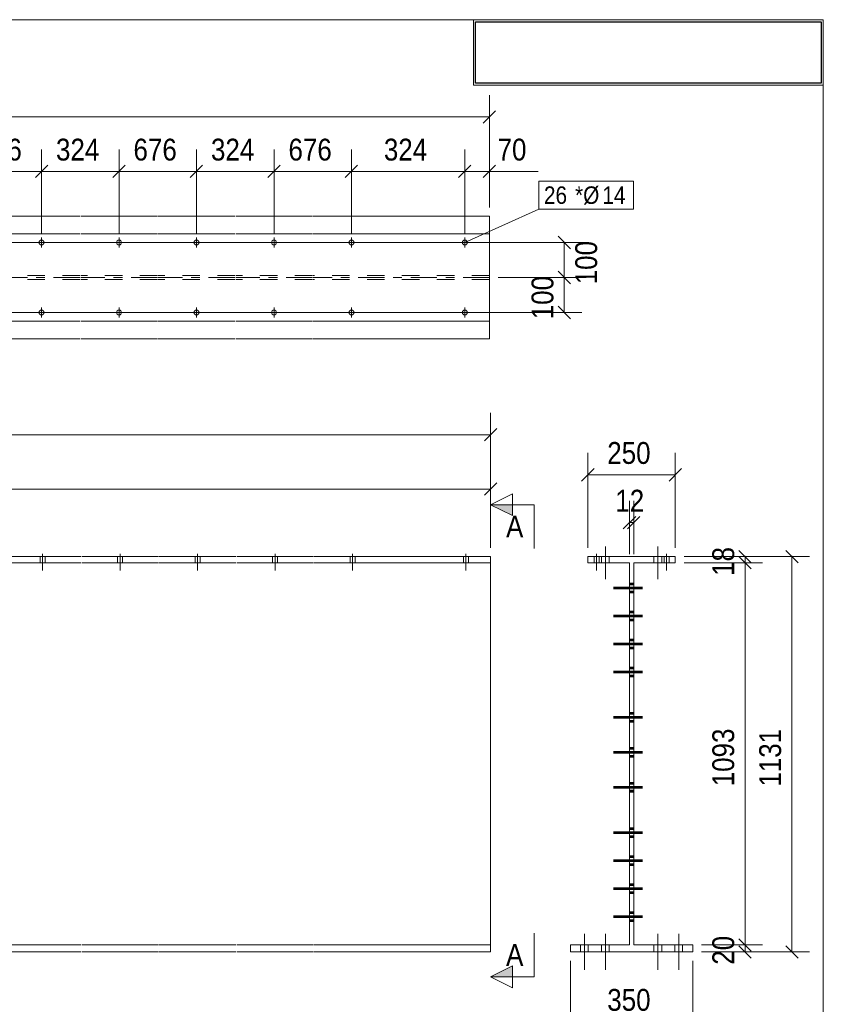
# Model space of a CAD drawing. Header units: millimetres. Extents: x 2 to 282, y 5 to 195.
# Tile 6 of 6: x 190 to 282, y 82 to 195. Entities that reach past the tile are written whole.
import ezdxf

# ---------------------------------------------------------------- set-up
doc = ezdxf.new("R2010")
doc.units = ezdxf.units.MM
for name, pattern in [('XKITLINE00', [0]), ('XKITLINE02', [4, 2, -2]), ('XKITLINE03', [6, 3, -1, 1, -1])]:
    doc.linetypes.add(name, pattern=pattern)
for name, color, linetype, lineweight in [('Bolt', 7, 'Continuous', 0), ('BoltMark', 3, 'Continuous', 0), ('DrawingSheet', 5, 'Continuous', 0), ('OtherObjectType', 1, 'Continuous', 0), ('Part', 2, 'Continuous', 0), ('Section', 6, 'Continuous', 0), ('Z-DIMENSIONS', 1, 'Continuous', 0)]:
    doc.layers.add(name, color=color, linetype=linetype, lineweight=lineweight)
doc.styles.add('ARIAL', font='ARIAL.TTF')
picture_1 = doc.add_image_def('image1.jpg', size_in_pixel=(1304, 175))

# ---------------------------------------------------------------- blocks, each defined once
blk = doc.blocks.new('*A11')
at = {"layer": 'Bolt', "linetype": 'XKITLINE00', "lineweight": 0}
for p, q in [((130.44, 133.6), (130.44, 132.88)), ((130.44, 133.6), (130.44, 132.88)), ((130.72, 133.92), (130.72, 132)), ((130.72, 133.92), (130.72, 132)), ((131, 133.6), (131, 132.88)), ((131, 133.6), (131, 132.88)), ((139.3, 133.6), (139.3, 132.88)), ((139.3, 133.6), (139.3, 132.88)), ((139.58, 133.92), (139.58, 132)), ((139.58, 133.92), (139.58, 132)), ((139.86, 133.6), (139.86, 132.88)), ((139.86, 133.6), (139.86, 132.88)), ((148.16, 133.6), (148.16, 132.88)), ((148.16, 133.6), (148.16, 132.88)), ((148.44, 133.92), (148.44, 132)), ((148.44, 133.92), (148.44, 132)), ((148.72, 133.6), (148.72, 132.88)), ((148.72, 133.6), (148.72, 132.88)), ((157.02, 133.6), (157.02, 132.88)), ((157.02, 133.6), (157.02, 132.88)), ((157.3, 133.92), (157.3, 132)), ((157.3, 133.92), (157.3, 132)), ((157.58, 133.6), (157.58, 132.88)), ((157.58, 133.6), (157.58, 132.88)), ((165.88, 133.6), (165.88, 132.88)), ((165.88, 133.6), (165.88, 132.88)), ((166.16, 133.92), (166.16, 132)), ((166.16, 133.92), (166.16, 132)), ((166.44, 133.6), (166.44, 132.88)), ((166.44, 133.6), (166.44, 132.88)), ((174.74, 133.6), (174.74, 132.88)), ((174.74, 133.6), (174.74, 132.88)), ((175.02, 133.92), (175.02, 132)), ((175.02, 133.92), (175.02, 132)), ((175.3, 133.6), (175.3, 132.88)), ((175.3, 133.6), (175.3, 132.88)), ((183.6, 133.6), (183.6, 132.88)), ((183.6, 133.6), (183.6, 132.88)), ((183.88, 133.92), (183.88, 132)), ((183.88, 133.92), (183.88, 132)), ((184.16, 133.6), (184.16, 132.88)), ((184.16, 133.6), (184.16, 132.88)), ((192.46, 133.6), (192.46, 132.88)), ((192.46, 133.6), (192.46, 132.88)), ((192.74, 133.92), (192.74, 132)), ((192.74, 133.92), (192.74, 132)), ((193.02, 133.6), (193.02, 132.88)), ((193.02, 133.6), (193.02, 132.88)), ((201.32, 133.6), (201.32, 132.88)), ((201.32, 133.6), (201.32, 132.88)), ((201.6, 133.92), (201.6, 132)), ((201.6, 133.92), (201.6, 132)), ((201.88, 133.6), (201.88, 132.88)), ((201.88, 133.6), (201.88, 132.88)), ((210.18, 133.6), (210.18, 132.88)), ((210.18, 133.6), (210.18, 132.88)), ((210.46, 133.92), (210.46, 132)), ((210.46, 133.92), (210.46, 132)), ((210.74, 133.6), (210.74, 132.88)), ((210.74, 133.6), (210.74, 132.88)), ((219.04, 133.6), (219.04, 132.88)), ((219.04, 133.6), (219.04, 132.88)), ((219.32, 133.92), (219.32, 132)), ((219.32, 133.92), (219.32, 132)), ((219.6, 133.6), (219.6, 132.88)), ((219.6, 133.6), (219.6, 132.88)), ((227.9, 133.6), (227.9, 132.88)), ((227.9, 133.6), (227.9, 132.88)), ((228.18, 133.92), (228.18, 132)), ((228.18, 133.92), (228.18, 132)), ((228.46, 133.6), (228.46, 132.88)), ((228.46, 133.6), (228.46, 132.88)), ((240.86, 133.6), (240.86, 132.88)), ((240.86, 133.6), (240.86, 132.88)), ((241.14, 133.92), (241.14, 132)), ((241.14, 133.92), (241.14, 132)), ((241.42, 133.6), (241.42, 132.88)), ((241.42, 133.6), (241.42, 132.88))]:
    blk.add_line(p, q, dxfattribs=at)
blk = doc.blocks.new('*A12')
at = {"layer": 'Part', "linetype": 'XKITLINE00', "lineweight": 0}
for p, q in [((99.66, 133.6), (77.77, 133.6)), ((78.84, 89.16), (77.77, 133.6)), ((108.52, 133.6), (99.76, 133.6)), ((117.38, 133.6), (108.62, 133.6)), ((126.24, 133.6), (117.48, 133.6)), ((135.1, 133.6), (126.34, 133.6)), ((143.96, 133.6), (135.2, 133.6)), ((152.82, 133.6), (144.06, 133.6)), ((161.68, 133.6), (152.92, 133.6)), ((170.54, 133.6), (161.78, 133.6)), ((179.4, 133.6), (170.64, 133.6)), ((188.26, 133.6), (179.5, 133.6)), ((197.12, 133.6), (188.36, 133.6)), ((205.98, 133.6), (197.22, 133.6)), ((214.84, 133.6), (206.08, 133.6)), ((223.7, 133.6), (214.94, 133.6)), ((243.95, 133.6), (223.8, 133.6)), ((243.95, 133.6), (243.95, 89.16)), ((99.66, 132.88), (77.79, 132.88)), ((108.52, 132.88), (99.76, 132.88)), ((117.38, 132.88), (108.62, 132.88)), ((126.24, 132.88), (117.48, 132.88)), ((135.1, 132.88), (126.34, 132.88)), ((143.96, 132.88), (135.2, 132.88)), ((152.82, 132.88), (144.06, 132.88)), ((161.68, 132.88), (152.92, 132.88)), ((170.54, 132.88), (161.78, 132.88)), ((179.4, 132.88), (170.64, 132.88)), ((188.26, 132.88), (179.5, 132.88)), ((197.12, 132.88), (188.36, 132.88)), ((205.98, 132.88), (197.22, 132.88)), ((214.84, 132.88), (206.08, 132.88)), ((223.7, 132.88), (214.94, 132.88)), ((243.95, 132.88), (223.8, 132.88)), ((99.66, 89.16), (78.84, 89.16)), ((78.86, 88.36), (78.84, 89.16)), ((108.52, 89.16), (99.76, 89.16)), ((117.38, 89.16), (108.62, 89.16)), ((126.24, 89.16), (117.48, 89.16)), ((135.1, 89.16), (126.34, 89.16)), ((143.96, 89.16), (135.2, 89.16)), ((152.82, 89.16), (144.06, 89.16)), ((161.68, 89.16), (152.92, 89.16)), ((170.54, 89.16), (161.78, 89.16)), ((179.4, 89.16), (170.64, 89.16)), ((188.26, 89.16), (179.5, 89.16)), ((197.12, 89.16), (188.36, 89.16)), ((205.98, 89.16), (197.22, 89.16)), ((214.84, 89.16), (206.08, 89.16)), ((223.7, 89.16), (214.94, 89.16)), ((243.95, 89.16), (223.8, 89.16)), ((243.95, 88.36), (243.95, 89.16)), ((78.86, 88.36), (99.66, 88.36)), ((99.76, 88.36), (108.52, 88.36)), ((108.62, 88.36), (117.38, 88.36)), ((117.48, 88.36), (126.24, 88.36)), ((126.34, 88.36), (135.1, 88.36)), ((135.2, 88.36), (143.96, 88.36)), ((144.06, 88.36), (152.82, 88.36)), ((152.92, 88.36), (161.68, 88.36)), ((161.78, 88.36), (170.54, 88.36)), ((170.64, 88.36), (179.4, 88.36)), ((179.5, 88.36), (188.26, 88.36)), ((188.36, 88.36), (197.12, 88.36)), ((197.22, 88.36), (205.98, 88.36)), ((206.08, 88.36), (214.84, 88.36)), ((214.94, 88.36), (223.7, 88.36)), ((223.8, 88.36), (243.95, 88.36))]:
    blk.add_line(p, q, dxfattribs=at)
blk = doc.blocks.new('*A14')
at = {"layer": 'Bolt', "linetype": 'XKITLINE00', "lineweight": 0}
for p, q in [((130.6, 168.95), (130.6, 170.07)), ((139.46, 168.95), (139.46, 170.07)), ((148.32, 168.95), (148.32, 170.07)), ((157.18, 168.95), (157.18, 170.07)), ((166.04, 168.95), (166.04, 170.07)), ((174.9, 168.95), (174.9, 170.07)), ((183.76, 168.95), (183.76, 170.07)), ((192.62, 168.95), (192.62, 170.07)), ((201.48, 168.95), (201.48, 170.07)), ((210.34, 168.95), (210.34, 170.07)), ((219.2, 168.95), (219.2, 170.07)), ((228.06, 168.95), (228.06, 170.07)), ((241.02, 168.95), (241.02, 170.07)), ((130.04, 169.51), (131.16, 169.51)), ((138.9, 169.51), (140.02, 169.51)), ((147.76, 169.51), (148.88, 169.51)), ((156.62, 169.51), (157.74, 169.51)), ((165.48, 169.51), (166.6, 169.51)), ((174.34, 169.51), (175.46, 169.51)), ((183.2, 169.51), (184.32, 169.51)), ((192.06, 169.51), (193.18, 169.51)), ((200.92, 169.51), (202.04, 169.51)), ((209.78, 169.51), (210.9, 169.51)), ((218.64, 169.51), (219.76, 169.51)), ((227.5, 169.51), (228.62, 169.51)), ((240.46, 169.51), (241.58, 169.51)), ((130.04, 161.51), (131.16, 161.51)), ((130.6, 160.95), (130.6, 162.07)), ((138.9, 161.51), (140.02, 161.51)), ((139.46, 160.95), (139.46, 162.07)), ((147.76, 161.51), (148.88, 161.51)), ((148.32, 160.95), (148.32, 162.07)), ((156.62, 161.51), (157.74, 161.51)), ((157.18, 160.95), (157.18, 162.07)), ((165.48, 161.51), (166.6, 161.51)), ((166.04, 160.95), (166.04, 162.07)), ((174.34, 161.51), (175.46, 161.51)), ((174.9, 160.95), (174.9, 162.07)), ((183.2, 161.51), (184.32, 161.51)), ((183.76, 160.95), (183.76, 162.07)), ((192.06, 161.51), (193.18, 161.51)), ((192.62, 160.95), (192.62, 162.07)), ((200.92, 161.51), (202.04, 161.51)), ((201.48, 160.95), (201.48, 162.07)), ((209.78, 161.51), (210.9, 161.51)), ((210.34, 160.95), (210.34, 162.07)), ((218.64, 161.51), (219.76, 161.51)), ((219.2, 160.95), (219.2, 162.07)), ((227.5, 161.51), (228.62, 161.51)), ((228.06, 160.95), (228.06, 162.07)), ((240.46, 161.51), (241.58, 161.51)), ((241.02, 160.95), (241.02, 162.07))]:
    blk.add_line(p, q, dxfattribs=at)
for centre in [(130.6, 169.51), (139.46, 169.51), (148.32, 169.51), (157.18, 169.51), (166.04, 169.51), (174.9, 169.51), (183.76, 169.51), (192.62, 169.51), (201.48, 169.51), (210.34, 169.51), (219.2, 169.51), (228.06, 169.51), (241.02, 169.51), (130.6, 161.51), (139.46, 161.51), (148.32, 161.51), (157.18, 161.51), (166.04, 161.51), (174.9, 161.51), (183.76, 161.51), (192.62, 161.51), (201.48, 161.51), (210.34, 161.51), (219.2, 161.51), (228.06, 161.51), (241.02, 161.51)]:
    blk.add_circle(centre, 0.28, dxfattribs=at)
blk = doc.blocks.new('*A15')
at = {"layer": 'Part', "linetype": 'XKITLINE00', "lineweight": 0}
for p, q in [((99.54, 172.51), (78.72, 172.51)), ((78.72, 172.51), (78.72, 170.51)), ((108.4, 172.51), (99.64, 172.51)), ((117.26, 172.51), (108.5, 172.51)), ((126.12, 172.51), (117.36, 172.51)), ((134.98, 172.51), (126.22, 172.51)), ((143.84, 172.51), (135.08, 172.51)), ((152.7, 172.51), (143.94, 172.51)), ((161.56, 172.51), (152.8, 172.51)), ((170.42, 172.51), (161.66, 172.51)), ((179.28, 172.51), (170.52, 172.51)), ((188.14, 172.51), (179.38, 172.51)), ((197, 172.51), (188.24, 172.51)), ((205.86, 172.51), (197.1, 172.51)), ((214.72, 172.51), (205.96, 172.51)), ((223.58, 172.51), (214.82, 172.51)), ((243.83, 172.51), (223.68, 172.51)), ((243.83, 158.51), (243.83, 172.51)), ((99.54, 170.51), (77.64, 170.51)), ((77.64, 170.51), (77.64, 160.51)), ((108.4, 170.51), (99.64, 170.51)), ((117.26, 170.51), (108.5, 170.51)), ((126.12, 170.51), (117.36, 170.51)), ((134.98, 170.51), (126.22, 170.51)), ((143.84, 170.51), (135.08, 170.51)), ((152.7, 170.51), (143.94, 170.51)), ((161.56, 170.51), (152.8, 170.51)), ((170.42, 170.51), (161.66, 170.51)), ((179.28, 170.51), (170.52, 170.51)), ((188.14, 170.51), (179.38, 170.51)), ((197, 170.51), (188.24, 170.51)), ((205.86, 170.51), (197.1, 170.51)), ((214.72, 170.51), (205.96, 170.51)), ((223.58, 170.51), (214.82, 170.51)), ((243.83, 170.51), (223.68, 170.51)), ((99.54, 160.51), (77.64, 160.51)), ((78.72, 158.51), (78.72, 160.51)), ((108.4, 160.51), (99.64, 160.51)), ((117.26, 160.51), (108.5, 160.51)), ((126.12, 160.51), (117.36, 160.51)), ((134.98, 160.51), (126.22, 160.51)), ((143.84, 160.51), (135.08, 160.51)), ((152.7, 160.51), (143.94, 160.51)), ((161.56, 160.51), (152.8, 160.51)), ((170.42, 160.51), (161.66, 160.51)), ((179.28, 160.51), (170.52, 160.51)), ((188.14, 160.51), (179.38, 160.51)), ((197, 160.51), (188.24, 160.51)), ((205.86, 160.51), (197.1, 160.51)), ((214.72, 160.51), (205.96, 160.51)), ((223.58, 160.51), (214.82, 160.51)), ((243.83, 160.51), (223.68, 160.51)), ((99.54, 158.51), (78.72, 158.51)), ((108.4, 158.51), (99.64, 158.51)), ((117.26, 158.51), (108.5, 158.51)), ((126.12, 158.51), (117.36, 158.51)), ((134.98, 158.51), (126.22, 158.51)), ((143.84, 158.51), (135.08, 158.51)), ((152.7, 158.51), (143.94, 158.51)), ((161.56, 158.51), (152.8, 158.51)), ((170.42, 158.51), (161.66, 158.51)), ((179.28, 158.51), (170.52, 158.51)), ((188.14, 158.51), (179.38, 158.51)), ((197, 158.51), (188.24, 158.51)), ((205.86, 158.51), (197.1, 158.51)), ((214.72, 158.51), (205.96, 158.51)), ((223.58, 158.51), (214.82, 158.51)), ((243.83, 158.51), (223.68, 158.51))]:
    blk.add_line(p, q, dxfattribs=at)
at = {"layer": 'Part', "linetype": 'XKITLINE02', "lineweight": 0}
for p, q in [((78.74, 158.51), (78.74, 172.51)), ((77.66, 165.75), (77.66, 170.51)), ((78.72, 170.51), (78.72, 165.75)), ((99.54, 165.75), (77.66, 165.75)), ((108.4, 165.75), (99.64, 165.75)), ((117.26, 165.75), (108.5, 165.75)), ((126.12, 165.75), (117.36, 165.75)), ((134.98, 165.75), (126.22, 165.75)), ((143.84, 165.75), (135.08, 165.75)), ((152.7, 165.75), (143.94, 165.75)), ((161.56, 165.75), (152.8, 165.75)), ((170.42, 165.75), (161.66, 165.75)), ((179.28, 165.75), (170.52, 165.75)), ((188.14, 165.75), (179.38, 165.75)), ((197, 165.75), (188.24, 165.75)), ((205.86, 165.75), (197.1, 165.75)), ((214.72, 165.75), (205.96, 165.75)), ((223.58, 165.75), (214.82, 165.75)), ((243.83, 165.75), (223.68, 165.75)), ((99.54, 165.27), (77.66, 165.27)), ((77.66, 160.51), (77.66, 165.27)), ((78.72, 160.51), (78.72, 165.27)), ((108.4, 165.27), (99.64, 165.27)), ((117.26, 165.27), (108.5, 165.27)), ((126.12, 165.27), (117.36, 165.27)), ((134.98, 165.27), (126.22, 165.27)), ((143.84, 165.27), (135.08, 165.27)), ((152.7, 165.27), (143.94, 165.27)), ((161.56, 165.27), (152.8, 165.27)), ((170.42, 165.27), (161.66, 165.27)), ((179.28, 165.27), (170.52, 165.27)), ((188.14, 165.27), (179.38, 165.27)), ((197, 165.27), (188.24, 165.27)), ((205.86, 165.27), (197.1, 165.27)), ((214.72, 165.27), (205.96, 165.27)), ((223.58, 165.27), (214.82, 165.27)), ((243.83, 165.27), (223.68, 165.27))]:
    blk.add_line(p, q, dxfattribs=at)
at = {"layer": 'Part', "linetype": 'XKITLINE03', "lineweight": 0}
for p, q in [((99.54, 165.51), (78.19, 165.51)), ((108.4, 165.51), (99.64, 165.51)), ((117.26, 165.51), (108.5, 165.51)), ((126.12, 165.51), (117.36, 165.51)), ((134.98, 165.51), (126.22, 165.51)), ((143.84, 165.51), (135.08, 165.51)), ((152.7, 165.51), (143.94, 165.51)), ((161.56, 165.51), (152.8, 165.51)), ((170.42, 165.51), (161.66, 165.51)), ((179.28, 165.51), (170.52, 165.51)), ((188.14, 165.51), (179.38, 165.51)), ((197, 165.51), (188.24, 165.51)), ((205.86, 165.51), (197.1, 165.51)), ((214.72, 165.51), (205.96, 165.51)), ((223.58, 165.51), (214.82, 165.51)), ((243.83, 165.51), (223.68, 165.51))]:
    blk.add_line(p, q, dxfattribs=at)
blk = doc.blocks.new('*A31')
at = {"layer": 'Bolt', "linetype": 'XKITLINE00', "lineweight": 0}
for p, q in [((263.08, 134.74), (263.08, 131.02)), ((263.08, 134.74), (263.08, 131.02)), ((263.08, 134.74), (263.08, 131.02)), ((263.08, 134.74), (263.08, 131.02)), ((263.08, 134.74), (263.08, 131.02)), ((263.08, 134.74), (263.08, 131.02)), ((263.08, 134.74), (263.08, 131.02)), ((262.64, 133.6), (262.64, 132.88)), ((262.64, 133.6), (262.64, 132.88)), ((262.64, 133.6), (262.64, 132.88)), ((262.64, 133.6), (262.64, 132.88)), ((262.64, 133.6), (262.64, 132.88)), ((262.64, 133.6), (262.64, 132.88)), ((262.64, 133.6), (262.64, 132.88)), ((263.52, 133.6), (263.52, 132.88)), ((263.52, 133.6), (263.52, 132.88)), ((263.52, 133.6), (263.52, 132.88)), ((263.52, 133.6), (263.52, 132.88)), ((263.52, 133.6), (263.52, 132.88)), ((263.52, 133.6), (263.52, 132.88)), ((263.52, 133.6), (263.52, 132.88))]:
    blk.add_line(p, q, dxfattribs=at)
blk = doc.blocks.new('*A32')
at = {"layer": 'Bolt', "linetype": 'XKITLINE00', "lineweight": 0}
for p, q in [((257.08, 134.74), (257.08, 131.02)), ((257.08, 134.74), (257.08, 131.02)), ((257.08, 134.74), (257.08, 131.02)), ((257.08, 134.74), (257.08, 131.02)), ((257.08, 134.74), (257.08, 131.02)), ((257.08, 134.74), (257.08, 131.02)), ((257.08, 134.74), (257.08, 131.02)), ((256.64, 133.6), (256.64, 132.88)), ((256.64, 133.6), (256.64, 132.88)), ((256.64, 133.6), (256.64, 132.88)), ((256.64, 133.6), (256.64, 132.88)), ((256.64, 133.6), (256.64, 132.88)), ((256.64, 133.6), (256.64, 132.88)), ((256.64, 133.6), (256.64, 132.88)), ((257.52, 133.6), (257.52, 132.88)), ((257.52, 133.6), (257.52, 132.88)), ((257.52, 133.6), (257.52, 132.88)), ((257.52, 133.6), (257.52, 132.88)), ((257.52, 133.6), (257.52, 132.88)), ((257.52, 133.6), (257.52, 132.88)), ((257.52, 133.6), (257.52, 132.88))]:
    blk.add_line(p, q, dxfattribs=at)
blk = doc.blocks.new('*A33')
at = {"layer": 'Bolt', "linetype": 'XKITLINE00', "lineweight": 0}
for p, q in [((255.8, 133.6), (255.8, 132.88)), ((255.8, 133.6), (255.8, 132.88)), ((255.8, 133.6), (255.8, 132.88)), ((256.08, 133.92), (256.08, 132)), ((256.08, 133.92), (256.08, 132)), ((256.08, 133.92), (256.08, 132)), ((256.36, 133.6), (256.36, 132.88)), ((256.36, 133.6), (256.36, 132.88)), ((256.36, 133.6), (256.36, 132.88)), ((263.8, 133.6), (263.8, 132.88)), ((263.8, 133.6), (263.8, 132.88)), ((263.8, 133.6), (263.8, 132.88)), ((264.08, 133.92), (264.08, 132)), ((264.08, 133.92), (264.08, 132)), ((264.08, 133.92), (264.08, 132)), ((264.36, 133.6), (264.36, 132.88)), ((264.36, 133.6), (264.36, 132.88)), ((264.36, 133.6), (264.36, 132.88))]:
    blk.add_line(p, q, dxfattribs=at)
blk = doc.blocks.new('*A34')
at = {"layer": 'Bolt', "linetype": 'XKITLINE00', "lineweight": 0}
for p, q in [((255.8, 133.6), (255.8, 132.88)), ((255.8, 133.6), (255.8, 132.88)), ((255.8, 133.6), (255.8, 132.88)), ((255.8, 133.6), (255.8, 132.88)), ((255.8, 133.6), (255.8, 132.88)), ((255.8, 133.6), (255.8, 132.88)), ((255.8, 133.6), (255.8, 132.88)), ((255.8, 133.6), (255.8, 132.88)), ((255.8, 133.6), (255.8, 132.88)), ((255.8, 133.6), (255.8, 132.88)), ((255.8, 133.6), (255.8, 132.88)), ((255.8, 133.6), (255.8, 132.88)), ((255.8, 133.6), (255.8, 132.88)), ((256.08, 133.92), (256.08, 132)), ((256.08, 133.92), (256.08, 132)), ((256.08, 133.92), (256.08, 132)), ((256.08, 133.92), (256.08, 132)), ((256.08, 133.92), (256.08, 132)), ((256.08, 133.92), (256.08, 132)), ((256.08, 133.92), (256.08, 132)), ((256.08, 133.92), (256.08, 132)), ((256.08, 133.92), (256.08, 132)), ((256.08, 133.92), (256.08, 132)), ((256.08, 133.92), (256.08, 132)), ((256.08, 133.92), (256.08, 132)), ((256.08, 133.92), (256.08, 132)), ((256.36, 133.6), (256.36, 132.88)), ((256.36, 133.6), (256.36, 132.88)), ((256.36, 133.6), (256.36, 132.88)), ((256.36, 133.6), (256.36, 132.88)), ((256.36, 133.6), (256.36, 132.88)), ((256.36, 133.6), (256.36, 132.88)), ((256.36, 133.6), (256.36, 132.88)), ((256.36, 133.6), (256.36, 132.88)), ((256.36, 133.6), (256.36, 132.88)), ((256.36, 133.6), (256.36, 132.88)), ((256.36, 133.6), (256.36, 132.88)), ((256.36, 133.6), (256.36, 132.88)), ((256.36, 133.6), (256.36, 132.88)), ((263.8, 133.6), (263.8, 132.88)), ((263.8, 133.6), (263.8, 132.88)), ((263.8, 133.6), (263.8, 132.88)), ((263.8, 133.6), (263.8, 132.88)), ((263.8, 133.6), (263.8, 132.88)), ((263.8, 133.6), (263.8, 132.88)), ((263.8, 133.6), (263.8, 132.88)), ((263.8, 133.6), (263.8, 132.88)), ((263.8, 133.6), (263.8, 132.88)), ((263.8, 133.6), (263.8, 132.88)), ((263.8, 133.6), (263.8, 132.88)), ((263.8, 133.6), (263.8, 132.88)), ((263.8, 133.6), (263.8, 132.88)), ((264.08, 133.92), (264.08, 132)), ((264.08, 133.92), (264.08, 132)), ((264.08, 133.92), (264.08, 132)), ((264.08, 133.92), (264.08, 132)), ((264.08, 133.92), (264.08, 132)), ((264.08, 133.92), (264.08, 132)), ((264.08, 133.92), (264.08, 132)), ((264.08, 133.92), (264.08, 132)), ((264.08, 133.92), (264.08, 132)), ((264.08, 133.92), (264.08, 132)), ((264.08, 133.92), (264.08, 132)), ((264.08, 133.92), (264.08, 132)), ((264.08, 133.92), (264.08, 132)), ((264.36, 133.6), (264.36, 132.88)), ((264.36, 133.6), (264.36, 132.88)), ((264.36, 133.6), (264.36, 132.88)), ((264.36, 133.6), (264.36, 132.88)), ((264.36, 133.6), (264.36, 132.88)), ((264.36, 133.6), (264.36, 132.88)), ((264.36, 133.6), (264.36, 132.88)), ((264.36, 133.6), (264.36, 132.88)), ((264.36, 133.6), (264.36, 132.88)), ((264.36, 133.6), (264.36, 132.88)), ((264.36, 133.6), (264.36, 132.88)), ((264.36, 133.6), (264.36, 132.88)), ((264.36, 133.6), (264.36, 132.88))]:
    blk.add_line(p, q, dxfattribs=at)
blk = doc.blocks.new('*A35')
at = {"layer": 'Bolt', "linetype": 'XKITLINE00', "lineweight": 0}
for p, q in [((254.68, 90.44), (254.68, 86.32)), ((254.68, 90.44), (254.68, 86.32)), ((254.68, 90.44), (254.68, 86.32)), ((254.68, 90.44), (254.68, 86.32)), ((254.68, 90.44), (254.68, 86.32)), ((254.68, 90.44), (254.68, 86.32)), ((254.68, 90.44), (254.68, 86.32)), ((257.08, 90.44), (257.08, 86.32)), ((257.08, 90.44), (257.08, 86.32)), ((257.08, 90.44), (257.08, 86.32)), ((257.08, 90.44), (257.08, 86.32)), ((257.08, 90.44), (257.08, 86.32)), ((257.08, 90.44), (257.08, 86.32)), ((257.08, 90.44), (257.08, 86.32)), ((254.24, 89.16), (254.24, 88.36)), ((254.24, 89.16), (254.24, 88.36)), ((254.24, 89.16), (254.24, 88.36)), ((254.24, 89.16), (254.24, 88.36)), ((254.24, 89.16), (254.24, 88.36)), ((254.24, 89.16), (254.24, 88.36)), ((254.24, 89.16), (254.24, 88.36)), ((255.12, 89.16), (255.12, 88.36)), ((255.12, 89.16), (255.12, 88.36)), ((255.12, 89.16), (255.12, 88.36)), ((255.12, 89.16), (255.12, 88.36)), ((255.12, 89.16), (255.12, 88.36)), ((255.12, 89.16), (255.12, 88.36)), ((255.12, 89.16), (255.12, 88.36)), ((256.64, 89.16), (256.64, 88.36)), ((256.64, 89.16), (256.64, 88.36)), ((256.64, 89.16), (256.64, 88.36)), ((256.64, 89.16), (256.64, 88.36)), ((256.64, 89.16), (256.64, 88.36)), ((256.64, 89.16), (256.64, 88.36)), ((256.64, 89.16), (256.64, 88.36)), ((257.52, 89.16), (257.52, 88.36)), ((257.52, 89.16), (257.52, 88.36)), ((257.52, 89.16), (257.52, 88.36)), ((257.52, 89.16), (257.52, 88.36)), ((257.52, 89.16), (257.52, 88.36)), ((257.52, 89.16), (257.52, 88.36)), ((257.52, 89.16), (257.52, 88.36))]:
    blk.add_line(p, q, dxfattribs=at)
blk = doc.blocks.new('*A36')
at = {"layer": 'Bolt', "linetype": 'XKITLINE00', "lineweight": 0}
for p, q in [((263.08, 90.44), (263.08, 86.32)), ((263.08, 90.44), (263.08, 86.32)), ((263.08, 90.44), (263.08, 86.32)), ((263.08, 90.44), (263.08, 86.32)), ((263.08, 90.44), (263.08, 86.32)), ((263.08, 90.44), (263.08, 86.32)), ((263.08, 90.44), (263.08, 86.32)), ((265.48, 90.44), (265.48, 86.32)), ((265.48, 90.44), (265.48, 86.32)), ((265.48, 90.44), (265.48, 86.32)), ((265.48, 90.44), (265.48, 86.32)), ((265.48, 90.44), (265.48, 86.32)), ((265.48, 90.44), (265.48, 86.32)), ((265.48, 90.44), (265.48, 86.32)), ((262.64, 89.16), (262.64, 88.36)), ((262.64, 89.16), (262.64, 88.36)), ((262.64, 89.16), (262.64, 88.36)), ((262.64, 89.16), (262.64, 88.36)), ((262.64, 89.16), (262.64, 88.36)), ((262.64, 89.16), (262.64, 88.36)), ((262.64, 89.16), (262.64, 88.36)), ((263.52, 89.16), (263.52, 88.36)), ((263.52, 89.16), (263.52, 88.36)), ((263.52, 89.16), (263.52, 88.36)), ((263.52, 89.16), (263.52, 88.36)), ((263.52, 89.16), (263.52, 88.36)), ((263.52, 89.16), (263.52, 88.36)), ((263.52, 89.16), (263.52, 88.36)), ((265.04, 89.16), (265.04, 88.36)), ((265.04, 89.16), (265.04, 88.36)), ((265.04, 89.16), (265.04, 88.36)), ((265.04, 89.16), (265.04, 88.36)), ((265.04, 89.16), (265.04, 88.36)), ((265.04, 89.16), (265.04, 88.36)), ((265.04, 89.16), (265.04, 88.36)), ((265.92, 89.16), (265.92, 88.36)), ((265.92, 89.16), (265.92, 88.36)), ((265.92, 89.16), (265.92, 88.36)), ((265.92, 89.16), (265.92, 88.36)), ((265.92, 89.16), (265.92, 88.36)), ((265.92, 89.16), (265.92, 88.36)), ((265.92, 89.16), (265.92, 88.36))]:
    blk.add_line(p, q, dxfattribs=at)
blk = doc.blocks.new('*A37')
at = {"layer": 'Bolt', "linetype": 'XKITLINE00', "lineweight": 0}
for p, q in [((261.32, 130.09), (258, 130.09)), ((261.32, 129.99), (258, 129.99)), ((261.32, 129.9), (258, 129.9)), ((260.32, 130.54), (259.84, 130.54)), ((260.32, 130.44), (259.84, 130.44)), ((260.32, 130.35), (259.84, 130.35)), ((260.32, 129.64), (259.84, 129.64)), ((260.32, 129.54), (259.84, 129.54)), ((260.32, 129.45), (259.84, 129.45)), ((260.32, 127.34), (259.84, 127.34)), ((261.32, 126.89), (258, 126.89)), ((261.32, 126.8), (258, 126.8)), ((261.32, 126.7), (258, 126.7)), ((260.32, 127.25), (259.84, 127.25)), ((260.32, 127.15), (259.84, 127.15)), ((260.32, 126.44), (259.84, 126.44)), ((260.32, 126.34), (259.84, 126.34)), ((260.32, 126.25), (259.84, 126.25)), ((260.32, 124.14), (259.84, 124.14)), ((260.32, 124.05), (259.84, 124.05)), ((260.32, 123.95), (259.84, 123.95)), ((261.32, 123.69), (258, 123.69)), ((261.32, 123.6), (258, 123.6)), ((261.32, 123.5), (258, 123.5)), ((260.32, 123.24), (259.84, 123.24)), ((260.32, 123.15), (259.84, 123.15)), ((260.32, 123.05), (259.84, 123.05)), ((260.32, 120.94), (259.84, 120.94)), ((260.32, 120.85), (259.84, 120.85)), ((260.32, 120.75), (259.84, 120.75)), ((261.32, 120.49), (258, 120.49)), ((261.32, 120.4), (258, 120.4)), ((261.32, 120.3), (258, 120.3)), ((260.32, 120.04), (259.84, 120.04)), ((260.32, 119.95), (259.84, 119.95)), ((260.32, 119.85), (259.84, 119.85)), ((261.32, 115.3), (258, 115.3)), ((261.32, 115.2), (258, 115.2)), ((261.32, 115.1), (258, 115.1)), ((260.32, 115.75), (259.84, 115.75)), ((260.32, 115.65), (259.84, 115.65)), ((260.32, 115.55), (259.84, 115.55)), ((260.32, 114.84), (259.84, 114.84)), ((260.32, 114.75), (259.84, 114.75)), ((260.32, 114.65), (259.84, 114.65)), ((260.32, 111.75), (259.84, 111.75)), ((260.32, 111.65), (259.84, 111.65)), ((260.32, 111.55), (259.84, 111.55)), ((261.32, 111.3), (258, 111.3)), ((261.32, 111.2), (258, 111.2)), ((261.32, 111.1), (258, 111.1)), ((260.32, 110.85), (259.84, 110.85)), ((260.32, 110.75), (259.84, 110.75)), ((260.32, 110.65), (259.84, 110.65)), ((261.32, 107.3), (258, 107.3)), ((261.32, 107.2), (258, 107.2)), ((261.32, 107.1), (258, 107.1)), ((260.32, 107.75), (259.84, 107.75)), ((260.32, 107.65), (259.84, 107.65)), ((260.32, 107.55), (259.84, 107.55)), ((260.32, 106.85), (259.84, 106.85)), ((260.32, 106.75), (259.84, 106.75)), ((260.32, 106.65), (259.84, 106.65)), ((260.32, 102.55), (259.84, 102.55)), ((261.32, 102.1), (258, 102.1)), ((261.32, 102), (258, 102)), ((261.32, 101.91), (258, 101.91)), ((260.32, 102.45), (259.84, 102.45)), ((260.32, 102.36), (259.84, 102.36)), ((260.32, 101.65), (259.84, 101.65)), ((260.32, 101.55), (259.84, 101.55)), ((260.32, 101.45), (259.84, 101.45)), ((260.32, 99.35), (259.84, 99.35)), ((260.32, 99.25), (259.84, 99.25)), ((260.32, 99.16), (259.84, 99.16)), ((261.32, 98.9), (258, 98.9)), ((261.32, 98.8), (258, 98.8)), ((261.32, 98.71), (258, 98.71)), ((260.32, 98.45), (259.84, 98.45)), ((260.32, 98.35), (259.84, 98.35)), ((260.32, 98.26), (259.84, 98.26)), ((260.32, 96.15), (259.84, 96.15)), ((260.32, 96.05), (259.84, 96.05)), ((260.32, 95.96), (259.84, 95.96)), ((261.32, 95.7), (258, 95.7)), ((261.32, 95.6), (258, 95.6)), ((261.32, 95.51), (258, 95.51)), ((260.32, 95.25), (259.84, 95.25)), ((260.32, 95.15), (259.84, 95.15)), ((260.32, 95.06), (259.84, 95.06)), ((261.32, 92.5), (258, 92.5)), ((261.32, 92.41), (258, 92.41)), ((260.32, 92.95), (259.84, 92.95)), ((260.32, 92.86), (259.84, 92.86)), ((260.32, 92.76), (259.84, 92.76)), ((261.32, 92.31), (258, 92.31)), ((260.32, 92.05), (259.84, 92.05)), ((260.32, 91.95), (259.84, 91.95)), ((260.32, 91.86), (259.84, 91.86))]:
    blk.add_line(p, q, dxfattribs=at)
blk = doc.blocks.new('*A38')
at = {"layer": 'Part', "linetype": 'XKITLINE00', "lineweight": 0}
for p, q in [((255.08, 132.88), (255.08, 133.6)), ((255.08, 133.6), (265.08, 133.6)), ((265.08, 133.6), (265.08, 132.88)), ((259.84, 132.88), (255.08, 132.88)), ((259.84, 89.16), (259.84, 132.88)), ((265.08, 132.88), (260.32, 132.88)), ((260.32, 132.88), (260.32, 89.16)), ((253.08, 88.36), (253.08, 89.16)), ((253.08, 89.16), (259.84, 89.16)), ((260.32, 89.16), (267.08, 89.16)), ((267.08, 89.16), (267.08, 88.36)), ((267.08, 88.36), (253.08, 88.36))]:
    blk.add_line(p, q, dxfattribs=at)
blk = doc.blocks.new('*A40')
at = {"layer": 'DrawingSheet', "linetype": 'XKITLINE00', "lineweight": 0}
for p, q in [((282, 195), (5, 195)), ((282, 5), (282, 195))]:
    blk.add_line(p, q, dxfattribs=at)
blk = doc.blocks.new('*A41')
at = {"layer": 'OtherObjectType', "linetype": 'XKITLINE00', "lineweight": 0}
for p, q in [((242, 195), (282, 195)), ((242, 195), (242, 187.5)), ((282, 195), (282, 187.5)), ((242, 187.5), (282, 187.5))]:
    blk.add_line(p, q, dxfattribs=at)
image = blk.add_image(picture_1, insert=(242.25, 187.75), size_in_units=(39.5, 7))
blk = doc.blocks.new('*A45')
at = {"layer": 'Z-DIMENSIONS', "linetype": 'XKITLINE00', "lineweight": 0}
for p, q in [((77.77, 134.6), (77.77, 150.02)), ((243.95, 134.6), (243.95, 150.02)), ((78.47, 148.23), (77.06, 146.81)), ((244.66, 148.23), (243.25, 146.81)), ((77.77, 147.52), (243.95, 147.52))]:
    blk.add_line(p, q, dxfattribs=at)
at = {"layer": 'Z-DIMENSIONS'}
for p in [(77.77, 147.52), (243.95, 147.52)]:
    blk.add_point(p, dxfattribs=at)
at = {"layer": 'Z-DIMENSIONS', "style": 'ARIAL', "width": 0.85}
blk.add_text('8470', height=2.5, dxfattribs=at).set_placement((157.15, 148.77))
blk = doc.blocks.new('*A49')
at = {"layer": 'Z-DIMENSIONS', "linetype": 'XKITLINE00', "lineweight": 0}
for p, q in [((87.66, 131.09), (87.66, 143.81)), ((243.95, 134.6), (243.95, 143.81)), ((88.36, 142.02), (86.95, 140.6)), ((244.66, 142.02), (243.25, 140.6)), ((87.66, 141.31), (243.95, 141.31))]:
    blk.add_line(p, q, dxfattribs=at)
at = {"layer": 'Z-DIMENSIONS'}
for p in [(87.66, 141.31), (243.95, 141.31)]:
    blk.add_point(p, dxfattribs=at)
at = {"layer": 'Z-DIMENSIONS', "style": 'ARIAL', "width": 0.85}
blk.add_text('8223', height=2.5, dxfattribs=at).set_placement((162.1, 142.56))
blk = doc.blocks.new('*A50')
at = {"layer": 'Section'}
for points in [[(246.45, 138.27), (243.95, 139.52), (246.45, 139.52)], [(246.45, 85.52), (243.95, 85.52), (246.45, 86.77)]]:
    blk.add_hatch(color=256, dxfattribs=at).paths.add_polyline_path(points, flags=17)
at = {"layer": 'Section', "linetype": 'XKITLINE00', "lineweight": 0}
for p, q in [((243.95, 139.52), (246.45, 140.77)), ((246.45, 138.27), (246.45, 140.77)), ((243.95, 139.52), (246.45, 138.27)), ((248.95, 139.52), (243.95, 139.52)), ((248.95, 139.52), (248.95, 134.52)), ((248.95, 85.52), (248.95, 90.52)), ((243.95, 85.52), (246.45, 86.77)), ((246.45, 86.77), (246.45, 84.27)), ((246.45, 84.27), (243.95, 85.52)), ((248.95, 85.52), (243.95, 85.52))]:
    blk.add_line(p, q, dxfattribs=at)
at = {"layer": 'Section', "style": 'ARIAL', "width": 0.85}
for p in [(245.73, 135.77), (245.73, 86.77)]:
    blk.add_text('A', height=2.5, dxfattribs=at).set_placement(p)
blk = doc.blocks.new('*A55')
at = {"layer": 'Z-DIMENSIONS', "linetype": 'XKITLINE00', "lineweight": 0}
for p, q in [((251.68, 166.22), (253.1, 164.8)), ((244.83, 165.51), (254.39, 165.51)), ((252.39, 161.51), (252.39, 165.51)), ((251.68, 162.22), (253.1, 160.8)), ((105.02, 161.51), (254.39, 161.51))]:
    blk.add_line(p, q, dxfattribs=at)
at = {"layer": 'Z-DIMENSIONS'}
for p in [(252.39, 165.51), (252.39, 161.51)]:
    blk.add_point(p, dxfattribs=at)
at = {"layer": 'Z-DIMENSIONS', "style": 'ARIAL', "width": 0.85}
blk.add_text('100', height=2.5, rotation=90.0002, dxfattribs=at).set_placement((251.14, 160.73))
blk = doc.blocks.new('*A56')
at = {"layer": 'Z-DIMENSIONS', "linetype": 'XKITLINE00', "lineweight": 0}
for p, q in [((251.68, 170.22), (253.1, 168.8)), ((105.02, 169.51), (254.89, 169.51)), ((252.39, 165.51), (252.39, 169.51)), ((251.68, 166.22), (253.1, 164.8)), ((244.83, 165.51), (254.89, 165.51))]:
    blk.add_line(p, q, dxfattribs=at)
at = {"layer": 'Z-DIMENSIONS'}
for p in [(252.39, 169.51), (252.39, 165.51)]:
    blk.add_point(p, dxfattribs=at)
at = {"layer": 'Z-DIMENSIONS', "style": 'ARIAL', "width": 0.85}
blk.add_text('100', height=2.5, rotation=90.0002, dxfattribs=at).set_placement((256.14, 164.73))
blk = doc.blocks.new('*A57')
at = {"layer": 'Z-DIMENSIONS', "linetype": 'XKITLINE00', "lineweight": 0}
for p, q in [((77.64, 171.51), (77.64, 186.38)), ((243.83, 173.51), (243.83, 186.38)), ((78.35, 184.59), (76.93, 183.17)), ((77.64, 183.88), (243.83, 183.88)), ((244.53, 184.59), (243.12, 183.17))]:
    blk.add_line(p, q, dxfattribs=at)
at = {"layer": 'Z-DIMENSIONS'}
for p in [(77.64, 183.88), (243.83, 183.88)]:
    blk.add_point(p, dxfattribs=at)
at = {"layer": 'Z-DIMENSIONS', "style": 'ARIAL', "width": 0.85}
blk.add_text('8470', height=2.5, dxfattribs=at).set_placement((157.03, 185.13))
blk = doc.blocks.new('*A75')
at = {"layer": 'Z-DIMENSIONS', "linetype": 'XKITLINE00', "lineweight": 0}
for p, q in [((183.76, 170.51), (183.76, 180.14)), ((192.62, 170.51), (192.62, 180.14)), ((184.46, 178.35), (183.05, 176.94)), ((193.32, 178.35), (191.91, 176.94)), ((183.76, 177.64), (192.62, 177.64))]:
    blk.add_line(p, q, dxfattribs=at)
at = {"layer": 'Z-DIMENSIONS'}
for p in [(183.76, 177.64), (192.62, 177.64)]:
    blk.add_point(p, dxfattribs=at)
at = {"layer": 'Z-DIMENSIONS', "style": 'ARIAL', "width": 0.85}
blk.add_text('676', height=2.5, dxfattribs=at).set_placement((185.41, 178.89))
blk = doc.blocks.new('*A76')
at = {"layer": 'Z-DIMENSIONS', "linetype": 'XKITLINE00', "lineweight": 0}
for p, q in [((192.62, 170.51), (192.62, 180.14)), ((201.48, 170.51), (201.48, 180.14)), ((193.32, 178.35), (191.91, 176.94)), ((202.18, 178.35), (200.77, 176.94)), ((192.62, 177.64), (201.48, 177.64))]:
    blk.add_line(p, q, dxfattribs=at)
at = {"layer": 'Z-DIMENSIONS'}
for p in [(192.62, 177.64), (201.48, 177.64)]:
    blk.add_point(p, dxfattribs=at)
at = {"layer": 'Z-DIMENSIONS', "style": 'ARIAL', "width": 0.85}
blk.add_text('324', height=2.5, dxfattribs=at).set_placement((194.27, 178.89))
blk = doc.blocks.new('*A77')
at = {"layer": 'Z-DIMENSIONS', "linetype": 'XKITLINE00', "lineweight": 0}
for p, q in [((201.48, 170.51), (201.48, 180.14)), ((210.34, 170.51), (210.34, 180.14)), ((202.18, 178.35), (200.77, 176.94)), ((211.04, 178.35), (209.63, 176.94)), ((201.48, 177.64), (210.34, 177.64))]:
    blk.add_line(p, q, dxfattribs=at)
at = {"layer": 'Z-DIMENSIONS'}
for p in [(201.48, 177.64), (210.34, 177.64)]:
    blk.add_point(p, dxfattribs=at)
at = {"layer": 'Z-DIMENSIONS', "style": 'ARIAL', "width": 0.85}
blk.add_text('676', height=2.5, dxfattribs=at).set_placement((203.13, 178.89))
blk = doc.blocks.new('*A78')
at = {"layer": 'Z-DIMENSIONS', "linetype": 'XKITLINE00', "lineweight": 0}
for p, q in [((210.34, 170.51), (210.34, 180.14)), ((219.2, 170.51), (219.2, 180.14)), ((211.04, 178.35), (209.63, 176.94)), ((219.9, 178.35), (218.49, 176.94)), ((210.34, 177.64), (219.2, 177.64))]:
    blk.add_line(p, q, dxfattribs=at)
at = {"layer": 'Z-DIMENSIONS'}
for p in [(210.34, 177.64), (219.2, 177.64)]:
    blk.add_point(p, dxfattribs=at)
at = {"layer": 'Z-DIMENSIONS', "style": 'ARIAL', "width": 0.85}
blk.add_text('324', height=2.5, dxfattribs=at).set_placement((211.99, 178.89))
blk = doc.blocks.new('*A79')
at = {"layer": 'Z-DIMENSIONS', "linetype": 'XKITLINE00', "lineweight": 0}
for p, q in [((219.2, 170.51), (219.2, 180.14)), ((228.06, 170.51), (228.06, 180.14)), ((219.9, 178.35), (218.49, 176.94)), ((228.76, 178.35), (227.35, 176.94)), ((219.2, 177.64), (228.06, 177.64))]:
    blk.add_line(p, q, dxfattribs=at)
at = {"layer": 'Z-DIMENSIONS'}
for p in [(219.2, 177.64), (228.06, 177.64)]:
    blk.add_point(p, dxfattribs=at)
at = {"layer": 'Z-DIMENSIONS', "style": 'ARIAL', "width": 0.85}
blk.add_text('676', height=2.5, dxfattribs=at).set_placement((220.85, 178.89))
blk = doc.blocks.new('*A80')
at = {"layer": 'Z-DIMENSIONS', "linetype": 'XKITLINE00', "lineweight": 0}
for p, q in [((228.06, 170.51), (228.06, 180.14)), ((241.02, 170.51), (241.02, 180.14)), ((228.76, 178.35), (227.35, 176.94)), ((241.72, 178.35), (240.31, 176.94)), ((228.06, 177.64), (241.02, 177.64))]:
    blk.add_line(p, q, dxfattribs=at)
at = {"layer": 'Z-DIMENSIONS'}
for p in [(228.06, 177.64), (241.02, 177.64)]:
    blk.add_point(p, dxfattribs=at)
at = {"layer": 'Z-DIMENSIONS', "style": 'ARIAL', "width": 0.85}
blk.add_text('324', height=2.5, dxfattribs=at).set_placement((231.76, 178.89))
blk = doc.blocks.new('*A81')
at = {"layer": 'Z-DIMENSIONS', "linetype": 'XKITLINE00', "lineweight": 0}
for p, q in [((241.02, 170.51), (241.02, 180.14)), ((243.83, 173.51), (243.83, 180.14)), ((241.72, 178.35), (240.31, 176.94)), ((244.53, 178.35), (243.12, 176.94)), ((241.02, 177.64), (243.83, 177.64)), ((243.83, 177.64), (249.41, 177.64)), ((243.83, 177.64), (249.41, 177.64))]:
    blk.add_line(p, q, dxfattribs=at)
at = {"layer": 'Z-DIMENSIONS'}
for p in [(241.02, 177.64), (243.83, 177.64)]:
    blk.add_point(p, dxfattribs=at)
at = {"layer": 'Z-DIMENSIONS', "style": 'ARIAL', "width": 0.85}
blk.add_text('70', height=2.5, dxfattribs=at).set_placement((244.76, 178.89))
blk = doc.blocks.new('*A83')
at = {"layer": 'BoltMark', "linetype": 'XKITLINE00', "lineweight": 0}
for p, q in [((249.46, 176.53), (260.3, 176.53)), ((249.46, 173.33), (249.46, 176.53)), ((260.3, 173.33), (260.3, 176.53)), ((241.02, 169.51), (249.46, 173.33)), ((249.46, 173.33), (260.3, 173.33))]:
    blk.add_line(p, q, dxfattribs=at)
at = {"layer": 'BoltMark', "style": 'ARIAL', "width": 0.85}
for s, p in [('26', (250.06, 173.93)), ('*Ø', (253.62, 173.93)), ('14', (256.74, 173.93))]:
    blk.add_text(s, height=2, dxfattribs=at).set_placement(p)
blk = doc.blocks.new('*A122')
at = {"layer": 'Z-DIMENSIONS', "linetype": 'XKITLINE00', "lineweight": 0}
for p, q in [((268.08, 89.16), (275.06, 89.16)), ((272.35, 89.86), (273.77, 88.45)), ((272.35, 89.06), (273.77, 87.65)), ((273.06, 88.36), (273.06, 89.16)), ((268.08, 88.36), (275.06, 88.36))]:
    blk.add_line(p, q, dxfattribs=at)
at = {"layer": 'Z-DIMENSIONS'}
for p in [(273.06, 89.16), (273.06, 88.36)]:
    blk.add_point(p, dxfattribs=at)
at = {"layer": 'Z-DIMENSIONS', "style": 'ARIAL', "width": 0.85}
blk.add_text('20', height=2.5, rotation=90.0002, dxfattribs=at).set_placement((271.81, 86.9))
blk = doc.blocks.new('*A123')
at = {"layer": 'Z-DIMENSIONS', "linetype": 'XKITLINE00', "lineweight": 0}
for p, q in [((272.35, 133.58), (273.77, 132.17)), ((266.08, 132.88), (275.06, 132.88)), ((273.06, 89.16), (273.06, 132.88)), ((268.08, 89.16), (275.06, 89.16)), ((272.35, 89.86), (273.77, 88.45))]:
    blk.add_line(p, q, dxfattribs=at)
at = {"layer": 'Z-DIMENSIONS'}
for p in [(273.06, 132.88), (273.06, 89.16)]:
    blk.add_point(p, dxfattribs=at)
at = {"layer": 'Z-DIMENSIONS', "style": 'ARIAL', "width": 0.85}
blk.add_text('1093', height=2.5, rotation=90.0002, dxfattribs=at).set_placement((271.81, 107.31))
blk = doc.blocks.new('*A124')
at = {"layer": 'Z-DIMENSIONS', "linetype": 'XKITLINE00', "lineweight": 0}
for p, q in [((272.35, 134.3), (273.77, 132.89)), ((266.08, 133.6), (275.06, 133.6)), ((272.35, 133.58), (273.77, 132.17)), ((273.06, 132.88), (273.06, 133.6)), ((266.08, 132.88), (275.06, 132.88))]:
    blk.add_line(p, q, dxfattribs=at)
at = {"layer": 'Z-DIMENSIONS'}
for p in [(273.06, 133.6), (273.06, 132.88)]:
    blk.add_point(p, dxfattribs=at)
at = {"layer": 'Z-DIMENSIONS', "style": 'ARIAL', "width": 0.85}
blk.add_text('18', height=2.5, rotation=90.0002, dxfattribs=at).set_placement((271.81, 131.38))
blk = doc.blocks.new('*A125')
at = {"layer": 'Z-DIMENSIONS', "linetype": 'XKITLINE00', "lineweight": 0}
for p, q in [((277.72, 134.3), (279.13, 132.89)), ((266.08, 133.6), (280.42, 133.6)), ((278.42, 88.36), (278.42, 133.6)), ((277.72, 89.06), (279.13, 87.65)), ((268.08, 88.36), (280.42, 88.36))]:
    blk.add_line(p, q, dxfattribs=at)
at = {"layer": 'Z-DIMENSIONS'}
for p in [(278.42, 133.6), (278.42, 88.36)]:
    blk.add_point(p, dxfattribs=at)
at = {"layer": 'Z-DIMENSIONS', "style": 'ARIAL', "width": 0.85}
blk.add_text('1131', height=2.5, rotation=90.0002, dxfattribs=at).set_placement((277.17, 107.27))
blk = doc.blocks.new('*A126')
at = {"layer": 'Z-DIMENSIONS', "linetype": 'XKITLINE00', "lineweight": 0}
for p, q in [((259.84, 133.88), (259.84, 139.98)), ((260.32, 133.88), (260.32, 139.98)), ((260.55, 138.19), (259.13, 136.77)), ((261.03, 138.19), (259.61, 136.77)), ((259.84, 137.48), (260.32, 137.48))]:
    blk.add_line(p, q, dxfattribs=at)
at = {"layer": 'Z-DIMENSIONS'}
for p in [(259.84, 137.48), (260.32, 137.48)]:
    blk.add_point(p, dxfattribs=at)
at = {"layer": 'Z-DIMENSIONS', "style": 'ARIAL', "width": 0.85}
blk.add_text('12', height=2.5, dxfattribs=at).set_placement((258.22, 138.73))
blk = doc.blocks.new('*A127')
at = {"layer": 'Z-DIMENSIONS', "linetype": 'XKITLINE00', "lineweight": 0}
for p, q in [((253.08, 87.36), (253.08, 78.38)), ((267.08, 87.36), (267.08, 78.38)), ((253.79, 81.08), (252.37, 79.67)), ((253.08, 80.38), (267.08, 80.38)), ((267.79, 81.08), (266.37, 79.67))]:
    blk.add_line(p, q, dxfattribs=at)
at = {"layer": 'Z-DIMENSIONS'}
for p in [(253.08, 80.38), (267.08, 80.38)]:
    blk.add_point(p, dxfattribs=at)
at = {"layer": 'Z-DIMENSIONS', "style": 'ARIAL', "width": 0.85}
blk.add_text('350', height=2.5, dxfattribs=at).set_placement((257.3, 81.63))
blk = doc.blocks.new('*A128')
at = {"layer": 'Z-DIMENSIONS', "linetype": 'XKITLINE00', "lineweight": 0}
for p, q in [((255.08, 134.6), (255.08, 145.44)), ((265.08, 134.6), (265.08, 145.44)), ((255.79, 143.65), (254.37, 142.23)), ((265.79, 143.65), (264.37, 142.23)), ((255.08, 142.94), (265.08, 142.94))]:
    blk.add_line(p, q, dxfattribs=at)
at = {"layer": 'Z-DIMENSIONS'}
for p in [(255.08, 142.94), (265.08, 142.94)]:
    blk.add_point(p, dxfattribs=at)
at = {"layer": 'Z-DIMENSIONS', "style": 'ARIAL', "width": 0.85}
blk.add_text('250', height=2.5, dxfattribs=at).set_placement((257.3, 144.19))

msp = doc.modelspace()

# ---------------------------------------------------------------- block references
at = {"lineweight": 0}
for name in ['*A40', '*A41', '*A57', '*A75', '*A76', '*A77', '*A78', '*A79', '*A80', '*A81', '*A83', '*A15', '*A56', '*A14', '*A55', '*A45', '*A128', '*A49', '*A126', '*A50', '*A32', '*A31', '*A124', '*A125', '*A12', '*A11', '*A38', '*A33', '*A34', '*A123', '*A37', '*A35', '*A36', '*A122', '*A127']:
    msp.add_blockref(name, (0, 0), dxfattribs=at)

doc.saveas('drawing.dxf')
